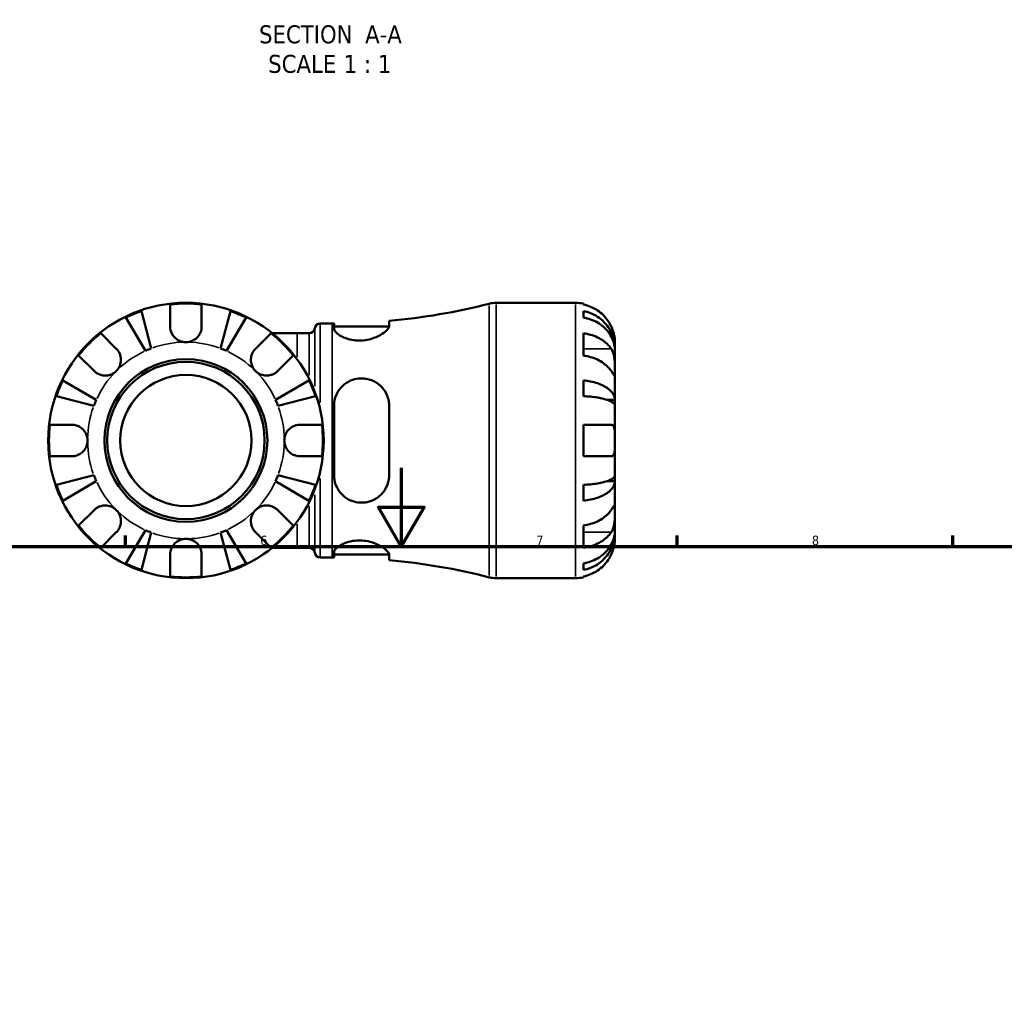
# Model space of a CAD drawing. Header units: millimetres. Extents: x 0 to 903, y 0 to 963.
# Tile 6 of 10: x 324 to 574, y 461 to 708. Entities that reach past the tile are written whole.
import ezdxf

# ---------------------------------------------------------------- set-up
doc = ezdxf.new("R2010")
doc.units = ezdxf.units.MM
for name, color, linetype, lineweight in [('Border (ANSI)', 7, 'Continuous', 70), ('Symbol (ANSI)', 7, 'Continuous', 25), ('Visible (ANSI)', 7, 'Continuous', 50), ('Visible Narrow (ANSI)', 7, 'Continuous', 35)]:
    doc.layers.add(name, color=color, linetype=linetype, lineweight=lineweight)
doc.styles.add('Label Text (ANSI)', font='tahoma.ttf')
doc.styles.add('Note Text (ANSI)', font='tahoma.ttf')

# ---------------------------------------------------------------- blocks, each defined once
blk = doc.blocks.new('Borders Default Border')
at = {"layer": 'Border (ANSI)'}
for p, q in [((350.42, 574), (350.42, 576.8)), ((490.58, 574), (490.58, 576.8)), ((560.67, 574), (560.67, 576.8))]:
    blk.add_line(p, q, dxfattribs=at)
at = {"layer": 'Border (ANSI)', "flags": 128}
for points in [[(420.5, 594), (420.5, 574), (414.73, 584), (426.27, 584), (420.5, 574)], [(20, 20), (20, 574), (821, 574), (821, 20), (20, 20)]]:
    blk.add_lwpolyline(points, dxfattribs=at)
at = {"layer": 'Border (ANSI)', "color": 5, "true_color": 0x0000ff, "char_height": 2.4, "attachment_point": 7, "style": 'Note Text (ANSI)'}
for s, insert in [('6', (384.69, 574.35)), ('7', (454.8, 574.4)), ('8', (524.84, 574.35))]:
    blk.add_mtext(s, dxfattribs=dict(at, insert=insert))

msp = doc.modelspace()

# ---------------------------------------------------------------- linework, layer by layer
at = {"layer": 'Visible (ANSI)'}
for p, q in [((361.78, 629.99), (361.78, 635.55)), ((369.78, 635.55), (369.78, 629.99)), ((444.59, 635.99), (464.78, 635.99)), ((466.78, 635.78), (466.78, 635.55)), ((354.49, 633.9), (356.96, 624.38)), ((374.6, 624.38), (377.07, 633.9)), ((466.78, 633.9), (466.78, 632.24)), ((355.48, 623.76), (350.49, 632.24)), ((381.08, 632.24), (376.08, 623.76)), ((399.91, 630.74), (402.95, 630.74)), ((403.41, 630.74), (403.41, 629.4)), ((417.41, 630.09), (417.41, 631.39)), ((344.17, 628.26), (348.1, 624.32)), ((383.46, 624.32), (387.4, 628.26)), ((394.07, 628.29), (387.68, 628.29)), ((394.07, 628.29), (397.13, 628.29)), ((403.41, 629.94), (417.39, 629.94)), ((466.78, 628.26), (466.78, 622.6)), ((474.78, 624.38), (474.78, 625.99)), ((474.78, 624.38), (474.76, 624.38)), ((474.78, 623.76), (474.78, 624.38)), ((474.78, 618.66), (474.78, 623.76)), ((342.45, 618.66), (338.51, 622.6)), ((393.05, 622.6), (389.12, 618.66)), ((474.78, 611.29), (474.78, 618.66)), ((334.52, 616.28), (343, 611.29)), ((388.56, 611.29), (397.04, 616.28)), ((466.78, 616.28), (466.78, 612.27)), ((342.39, 609.81), (332.86, 612.27)), ((398.7, 612.27), (389.17, 609.81)), ((474.78, 611.29), (472.87, 611.29)), ((474.78, 609.81), (474.78, 611.29)), ((403.41, 609.79), (403.41, 592.19)), ((417.41, 592.19), (417.41, 609.79)), ((474.78, 600.99), (474.78, 609.81)), ((331.21, 604.99), (336.78, 604.99)), ((394.78, 604.99), (400.35, 604.99)), ((466.78, 604.99), (466.78, 596.99)), ((466.78, 604.99), (473.82, 604.99)), ((474.78, 592.16), (474.78, 600.99)), ((336.78, 596.99), (331.21, 596.99)), ((400.35, 596.99), (394.78, 596.99)), ((473.82, 596.99), (466.78, 596.99)), ((332.86, 589.7), (342.39, 592.16)), ((343, 590.68), (334.52, 585.69)), ((397.04, 585.69), (388.56, 590.68)), ((389.17, 592.16), (398.7, 589.7)), ((474.78, 590.68), (472.87, 590.68)), ((474.78, 590.68), (474.78, 592.16)), ((474.78, 583.31), (474.78, 590.68)), ((466.78, 589.7), (466.78, 585.69)), ((338.51, 579.37), (342.45, 583.31)), ((389.12, 583.31), (393.05, 579.37)), ((474.78, 578.21), (474.78, 583.31)), ((350.49, 569.73), (355.48, 578.21)), ((376.08, 578.21), (381.08, 569.73)), ((466.78, 579.37), (466.78, 573.71)), ((474.78, 577.59), (474.78, 578.21)), ((348.1, 577.65), (344.17, 573.71)), ((356.96, 577.59), (354.49, 568.07)), ((377.07, 568.07), (374.6, 577.59)), ((387.4, 573.71), (383.46, 577.65)), ((474.78, 577.59), (474.76, 577.59)), ((474.78, 575.99), (474.78, 577.59)), ((387.68, 573.69), (394.07, 573.69)), ((394.07, 573.69), (397.13, 573.69)), ((361.78, 566.42), (361.78, 571.99)), ((369.78, 571.99), (369.78, 566.42)), ((399.91, 571.24), (402.95, 571.24)), ((403.41, 572.57), (403.41, 571.23)), ((403.41, 572.04), (417.39, 572.04)), ((417.41, 570.58), (417.41, 571.89)), ((466.78, 569.73), (466.78, 568.07)), ((444.59, 565.99), (464.78, 565.99)), ((466.78, 566.42), (466.78, 566.19))]:
    msp.add_line(p, q, dxfattribs=at)
for radius in [35, 20.7, 20, 16.67]:
    msp.add_circle((365.78, 600.99), radius, dxfattribs=at)
for centre, radius, start, end in [((365.78, 600.99), 34.8, 83.3993, 96.6007), ((402.95, 791.55), 160.81, 275.1589, 284.3696), ((444.59, 628.99), 7, 90, 104.3696), ((464.78, 625.99), 10, 78.463, 90), ((365.78, 600.99), 34.8, 108.9259, 116.0741), ((365.78, 600.99), 34.8, 63.9259, 71.0741), ((399.91, 629.34), 1.4, 90, 172.8192), ((402.95, 791.55), 160.81, 270, 270.1639), ((365.78, 600.99), 34.8, 128.3993, 141.6007), ((365.78, 600.99), 34.8, 38.3993, 51.6007), ((397.13, 629.69), 1.4, 270, 352.8192), ((365.78, 600.99), 25, 110.6662, 114.3338), ((365.78, 600.99), 25, 65.6662, 69.3338), ((365.78, 600.99), 34.8, 153.9259, 161.0741), ((365.78, 600.99), 34.8, 18.9259, 26.0741), ((365.78, 600.99), 25, 155.6662, 159.3338), ((365.78, 600.99), 25, 20.6662, 24.3338), ((365.78, 600.99), 34.8, 173.3993, 186.6007), ((365.78, 600.99), 34.8, 353.3993, 6.6007), ((365.78, 600.99), 25, 200.6662, 204.3338), ((365.78, 600.99), 25, 335.6662, 339.3338), ((365.78, 600.99), 34.8, 198.9259, 206.0741), ((365.78, 600.99), 34.8, 333.9259, 341.0741), ((365.78, 600.99), 34.8, 218.3993, 231.6007), ((365.78, 600.99), 25, 245.6662, 249.3338), ((365.78, 600.99), 25, 290.6662, 294.3338), ((365.78, 600.99), 34.8, 308.3993, 321.6007), ((397.13, 572.29), 1.4, 7.1808, 90), ((399.91, 572.64), 1.4, 187.1808, 270), ((402.95, 410.42), 160.81, 89.8361, 90), ((402.95, 410.42), 160.81, 75.6304, 84.8411), ((365.78, 600.99), 34.8, 243.9259, 251.0741), ((365.78, 600.99), 34.8, 288.9259, 296.0741), ((365.78, 600.99), 34.8, 263.3993, 276.6007), ((444.59, 572.99), 7, 255.6304, 270), ((464.78, 575.99), 10, 270, 281.537)]:
    msp.add_arc(centre, radius, start, end, dxfattribs=at)
for points, knots in [([(473.82, 629.99), (473.62, 630.42), (473.37, 630.87), (472.71, 631.85), (472.28, 632.38), (471.4, 633.26), (470.88, 633.69), (469.77, 634.44), (469.17, 634.76), (468.04, 635.22), (467.42, 635.42), (466.78, 635.55)], [4.9026438, 4.9026438, 4.9026438, 4.9026438, 5.0422451, 5.0422451, 5.2285491, 5.2285491, 5.4138041, 5.4138041, 5.599059, 5.599059, 5.7785999, 5.7785999, 5.7785999, 5.7785999]), ([(466.78, 633.9), (467.42, 633.77), (468.05, 633.58), (469.17, 633.13), (469.77, 632.83), (470.89, 632.1), (471.41, 631.68), (472.28, 630.83), (472.72, 630.33), (473.47, 629.24), (473.78, 628.66), (474.25, 627.55), (474.46, 626.92), (474.72, 625.63), (474.78, 624.98), (474.78, 624.38)], [0.189718, 0.189718, 0.189718, 0.189718, 0.369803, 0.369803, 0.554984, 0.554984, 0.740165, 0.740165, 0.925816, 0.925816, 1.111467, 1.111467, 1.297825, 1.297825, 1.484183, 1.484183, 1.484183, 1.484183]), ([(474.78, 623.76), (474.78, 624.3), (474.72, 624.88), (474.46, 626.03), (474.25, 626.59), (473.78, 627.58), (473.47, 628.1), (472.72, 629.06), (472.28, 629.51), (471.41, 630.27), (470.89, 630.64), (469.77, 631.29), (469.17, 631.56), (468.05, 631.96), (467.42, 632.13), (466.78, 632.24)], [4.459382, 4.459382, 4.459382, 4.459382, 4.64574, 4.64574, 4.832098, 4.832098, 5.017749, 5.017749, 5.2034, 5.2034, 5.388581, 5.388581, 5.573762, 5.573762, 5.753847, 5.753847, 5.753847, 5.753847]), ([(365.78, 625.99), (365.44, 625.99), (365.11, 626.03), (364.42, 626.21), (364.08, 626.35), (363.31, 626.79), (362.92, 627.14), (362.4, 627.81), (362.23, 628.11), (362, 628.65), (361.93, 628.88), (361.82, 629.37), (361.79, 629.62), (361.78, 629.9), (361.78, 629.94), (361.78, 629.99)], [-2.7780414, -2.7780414, -2.7780414, -2.7780414, -2.6767215, -2.6767215, -2.5655813, -2.5655813, -2.4096011, -2.4096011, -2.3051939, -2.3051939, -2.2261755, -2.2261755, -2.1445049, -2.1445049, -2.1308178, -2.1308178, -2.1308178, -2.1308178]), ([(369.78, 629.99), (369.78, 629.84), (369.77, 629.69), (369.73, 629.31), (369.68, 629.07), (369.54, 628.58), (369.43, 628.33), (369.11, 627.73), (368.86, 627.4), (368.21, 626.76), (367.78, 626.49), (366.83, 626.09), (366.31, 625.99), (365.78, 625.99)], [-0.6400853, -0.6400853, -0.6400853, -0.6400853, -0.5922218, -0.5922218, -0.5159504, -0.5159504, -0.4323561, -0.4323561, -0.3086303, -0.3086303, -0.1584496, -0.1584496, 0, 0, 0, 0]), ([(417.41, 630.09), (417.41, 629.97), (417.38, 629.85), (417.18, 629.4), (416.87, 629.03), (415.95, 628.26), (415.34, 627.86), (413.94, 627.18), (413.18, 626.89), (411.72, 626.53), (411.06, 626.43), (409.75, 626.36), (409.12, 626.39), (407.76, 626.57), (407.07, 626.74), (405.67, 627.24), (405.02, 627.59), (404.01, 628.31), (403.66, 628.69), (403.44, 629.16), (403.41, 629.29), (403.41, 629.4)], [-2.478817, -2.478817, -2.478817, -2.478817, -2.362469, -2.362469, -2.075259, -2.075259, -1.778881, -1.778881, -1.511061, -1.511061, -1.308502, -1.308502, -1.115672, -1.115672, -0.880548, -0.880548, -0.585404, -0.585404, -0.278626, -0.278626, -0.157819, -0.157819, -0.157819, -0.157819]), ([(466.78, 628.26), (467.42, 628.16), (468.04, 628.02), (469.17, 627.69), (469.77, 627.47), (470.88, 626.94), (471.4, 626.63), (472.28, 626.01), (472.71, 625.64), (473.37, 624.94), (473.62, 624.63), (473.82, 624.32)], [0.1897242, 0.1897242, 0.1897242, 0.1897242, 0.3692652, 0.3692652, 0.5545201, 0.5545201, 0.7397751, 0.7397751, 0.9260791, 0.9260791, 1.0656804, 1.0656804, 1.0656804, 1.0656804]), ([(474.78, 625.99), (474.78, 625.99), (474.78, 626.03), (474.78, 626.21), (474.77, 626.35), (474.74, 626.79), (474.71, 627.14), (474.58, 627.81), (474.51, 628.11), (474.35, 628.65), (474.27, 628.88), (474.09, 629.37), (473.99, 629.62), (473.86, 629.9), (473.84, 629.94), (473.82, 629.99)], [-2.7780414, -2.7780414, -2.7780414, -2.7780414, -2.6767215, -2.6767215, -2.5655813, -2.5655813, -2.4096011, -2.4096011, -2.3051939, -2.3051939, -2.2261755, -2.2261755, -2.1445049, -2.1445049, -2.1308178, -2.1308178, -2.1308178, -2.1308178]), ([(348.1, 624.32), (348.19, 624.23), (348.28, 624.14), (348.52, 623.84), (348.67, 623.63), (348.92, 623.16), (349.03, 622.9), (349.22, 622.24), (349.28, 621.84), (349.27, 620.93), (349.17, 620.44), (348.77, 619.48), (348.48, 619.04), (348.1, 618.66)], [-0.644345, -0.644345, -0.644345, -0.644345, -0.6030859, -0.6030859, -0.5200799, -0.5200799, -0.4327391, -0.4327391, -0.3100066, -0.3100066, -0.15869, -0.15869, 0, 0, 0, 0]), ([(383.46, 618.66), (383.25, 618.87), (383.06, 619.1), (382.74, 619.62), (382.6, 619.91), (382.36, 620.62), (382.29, 621.05), (382.29, 621.89), (382.35, 622.29), (382.55, 622.95), (382.66, 623.2), (382.92, 623.67), (383.07, 623.88), (383.31, 624.16), (383.38, 624.24), (383.46, 624.32)], [0, 0, 0, 0, 0.0888491, 0.0888491, 0.1837965, 0.1837965, 0.314197, 0.314197, 0.4378467, 0.4378467, 0.5241128, 0.5241128, 0.6076526, 0.6076526, 0.6434969, 0.6434969, 0.6434969, 0.6434969]), ([(473.82, 624.32), (473.88, 624.23), (473.94, 624.14), (474.1, 623.84), (474.19, 623.63), (474.37, 623.16), (474.45, 622.9), (474.6, 622.24), (474.66, 621.84), (474.75, 620.93), (474.77, 620.44), (474.78, 619.48), (474.78, 619.04), (474.78, 618.66)], [-0.644345, -0.644345, -0.644345, -0.644345, -0.6030859, -0.6030859, -0.5200799, -0.5200799, -0.4327391, -0.4327391, -0.3100066, -0.3100066, -0.15869, -0.15869, 0, 0, 0, 0]), ([(473.82, 618.66), (473.62, 618.97), (473.37, 619.29), (472.71, 619.98), (472.28, 620.36), (471.4, 620.98), (470.88, 621.28), (469.77, 621.81), (469.17, 622.04), (468.04, 622.37), (467.42, 622.51), (466.78, 622.6)], [4.9026438, 4.9026438, 4.9026438, 4.9026438, 5.0422451, 5.0422451, 5.2285491, 5.2285491, 5.4138041, 5.4138041, 5.599059, 5.599059, 5.7785999, 5.7785999, 5.7785999, 5.7785999]), ([(348.1, 618.66), (347.89, 618.45), (347.66, 618.27), (347.14, 617.94), (346.86, 617.8), (346.15, 617.56), (345.72, 617.49), (344.87, 617.49), (344.47, 617.55), (343.82, 617.75), (343.57, 617.86), (343.1, 618.13), (342.88, 618.28), (342.6, 618.51), (342.52, 618.59), (342.45, 618.66)], [0, 0, 0, 0, 0.0888491, 0.0888491, 0.1837965, 0.1837965, 0.314197, 0.314197, 0.4378467, 0.4378467, 0.5241128, 0.5241128, 0.6076526, 0.6076526, 0.6434969, 0.6434969, 0.6434969, 0.6434969]), ([(389.12, 618.66), (389.03, 618.57), (388.94, 618.49), (388.64, 618.25), (388.43, 618.1), (387.95, 617.84), (387.69, 617.74), (387.04, 617.54), (386.64, 617.49), (385.73, 617.5), (385.23, 617.6), (384.28, 617.99), (383.83, 618.29), (383.46, 618.66)], [-0.644345, -0.644345, -0.644345, -0.644345, -0.6030859, -0.6030859, -0.5200799, -0.5200799, -0.4327391, -0.4327391, -0.3100066, -0.3100066, -0.15869, -0.15869, 0, 0, 0, 0]), ([(474.78, 618.66), (474.78, 618.45), (474.78, 618.27), (474.78, 617.94), (474.78, 617.8), (474.76, 617.56), (474.74, 617.49), (474.65, 617.49), (474.59, 617.55), (474.43, 617.75), (474.36, 617.86), (474.18, 618.13), (474.08, 618.28), (473.92, 618.51), (473.87, 618.59), (473.82, 618.66)], [0, 0, 0, 0, 0.0888491, 0.0888491, 0.1837965, 0.1837965, 0.314197, 0.314197, 0.4378467, 0.4378467, 0.5241128, 0.5241128, 0.6076526, 0.6076526, 0.6434969, 0.6434969, 0.6434969, 0.6434969]), ([(403.41, 609.79), (403.41, 610.07), (403.42, 610.36), (403.57, 611.5), (403.82, 612.31), (404.67, 613.91), (405.3, 614.68), (406.7, 615.77), (407.41, 616.16), (408.79, 616.63), (409.42, 616.75), (410.73, 616.81), (411.38, 616.75), (412.8, 616.41), (413.55, 616.09), (415.05, 615.12), (415.75, 614.41), (416.78, 612.82), (417.13, 611.94), (417.37, 610.6), (417.41, 610.2), (417.41, 609.79)], [-2.460433, -2.460433, -2.460433, -2.460433, -2.369365, -2.369365, -2.098864, -2.098864, -1.785783, -1.785783, -1.538029, -1.538029, -1.342004, -1.342004, -1.144731, -1.144731, -0.892129, -0.892129, -0.572577, -0.572577, -0.270296, -0.270296, -0.140742, -0.140742, -0.140742, -0.140742]), ([(466.78, 616.28), (467.42, 616.21), (468.05, 616.11), (469.17, 615.88), (469.77, 615.72), (470.89, 615.34), (471.41, 615.12), (472.28, 614.67), (472.72, 614.41), (473.47, 613.84), (473.78, 613.53), (474.25, 612.95), (474.46, 612.62), (474.72, 611.95), (474.78, 611.6), (474.78, 611.29)], [0.189718, 0.189718, 0.189718, 0.189718, 0.369803, 0.369803, 0.554984, 0.554984, 0.740165, 0.740165, 0.925816, 0.925816, 1.111467, 1.111467, 1.297825, 1.297825, 1.484183, 1.484183, 1.484183, 1.484183]), ([(474.78, 609.81), (474.78, 609.96), (474.72, 610.13), (474.46, 610.47), (474.25, 610.63), (473.78, 610.92), (473.47, 611.07), (472.72, 611.35), (472.28, 611.48), (471.41, 611.7), (470.89, 611.81), (469.77, 611.99), (469.17, 612.07), (468.05, 612.19), (467.42, 612.24), (466.78, 612.27)], [4.459382, 4.459382, 4.459382, 4.459382, 4.64574, 4.64574, 4.832098, 4.832098, 5.017749, 5.017749, 5.2034, 5.2034, 5.388581, 5.388581, 5.573762, 5.573762, 5.753847, 5.753847, 5.753847, 5.753847]), ([(336.78, 604.99), (336.98, 604.99), (337.18, 604.97), (337.57, 604.91), (337.76, 604.87), (338.17, 604.74), (338.4, 604.65), (339, 604.34), (339.36, 604.08), (340.01, 603.4), (340.28, 602.98), (340.68, 602.04), (340.78, 601.51), (340.78, 600.99)], [-0.6479836, -0.6479836, -0.6479836, -0.6479836, -0.5812922, -0.5812922, -0.5195743, -0.5195743, -0.4431699, -0.4431699, -0.3085364, -0.3085364, -0.1588124, -0.1588124, 0, 0, 0, 0]), ([(390.78, 600.99), (390.78, 601.32), (390.82, 601.66), (391, 602.34), (391.14, 602.69), (391.59, 603.45), (391.94, 603.84), (392.61, 604.36), (392.9, 604.53), (393.44, 604.76), (393.68, 604.84), (394.17, 604.95), (394.41, 604.98), (394.7, 604.98), (394.74, 604.99), (394.78, 604.99)], [-2.7780414, -2.7780414, -2.7780414, -2.7780414, -2.6767215, -2.6767215, -2.5655813, -2.5655813, -2.4096011, -2.4096011, -2.3051939, -2.3051939, -2.2261755, -2.2261755, -2.1445049, -2.1445049, -2.1308178, -2.1308178, -2.1308178, -2.1308178]), ([(473.82, 604.99), (473.91, 604.99), (474, 604.97), (474.16, 604.91), (474.23, 604.87), (474.37, 604.74), (474.43, 604.65), (474.59, 604.34), (474.66, 604.08), (474.75, 603.4), (474.77, 602.98), (474.78, 602.04), (474.78, 601.51), (474.78, 600.99)], [-0.6479836, -0.6479836, -0.6479836, -0.6479836, -0.5812922, -0.5812922, -0.5195743, -0.5195743, -0.4431699, -0.4431699, -0.3085364, -0.3085364, -0.1588124, -0.1588124, 0, 0, 0, 0]), ([(340.78, 600.99), (340.78, 600.61), (340.73, 600.24), (340.51, 599.47), (340.32, 599.08), (339.85, 598.39), (339.57, 598.09), (338.97, 597.62), (338.67, 597.44), (338.15, 597.22), (337.95, 597.15), (337.56, 597.06), (337.37, 597.02), (337.05, 596.99), (336.91, 596.99), (336.78, 596.99)], [0, 0, 0, 0, 0.1127497, 0.1127497, 0.240462, 0.240462, 0.3630761, 0.3630761, 0.4698265, 0.4698265, 0.5368083, 0.5368083, 0.5973812, 0.5973812, 0.6407273, 0.6407273, 0.6407273, 0.6407273]), ([(394.78, 596.99), (394.63, 596.99), (394.49, 596.99), (394.1, 597.04), (393.86, 597.08), (393.37, 597.23), (393.12, 597.34), (392.52, 597.66), (392.2, 597.91), (391.56, 598.56), (391.28, 598.98), (390.89, 599.93), (390.78, 600.46), (390.78, 600.99)], [-0.6400853, -0.6400853, -0.6400853, -0.6400853, -0.5922218, -0.5922218, -0.5159504, -0.5159504, -0.4323561, -0.4323561, -0.3086303, -0.3086303, -0.1584496, -0.1584496, 0, 0, 0, 0]), ([(474.78, 600.99), (474.78, 600.61), (474.78, 600.24), (474.78, 599.47), (474.77, 599.08), (474.73, 598.39), (474.69, 598.09), (474.58, 597.62), (474.51, 597.44), (474.36, 597.22), (474.29, 597.15), (474.15, 597.06), (474.08, 597.02), (473.94, 596.99), (473.88, 596.99), (473.82, 596.99)], [0, 0, 0, 0, 0.1127497, 0.1127497, 0.240462, 0.240462, 0.3630761, 0.3630761, 0.4698265, 0.4698265, 0.5368083, 0.5368083, 0.5973812, 0.5973812, 0.6407273, 0.6407273, 0.6407273, 0.6407273]), ([(417.41, 592.19), (417.41, 591.82), (417.38, 591.45), (417.18, 590.2), (416.87, 589.35), (415.95, 587.82), (415.34, 587.14), (413.94, 586.09), (413.18, 585.7), (411.72, 585.28), (411.06, 585.18), (409.75, 585.19), (409.12, 585.28), (407.76, 585.66), (407.07, 585.99), (405.67, 586.94), (405.02, 587.62), (404.01, 589.19), (403.66, 590.09), (403.44, 591.42), (403.41, 591.8), (403.41, 592.19)], [-2.478817, -2.478817, -2.478817, -2.478817, -2.362469, -2.362469, -2.075259, -2.075259, -1.778881, -1.778881, -1.511061, -1.511061, -1.308502, -1.308502, -1.115672, -1.115672, -0.880548, -0.880548, -0.585404, -0.585404, -0.278626, -0.278626, -0.157819, -0.157819, -0.157819, -0.157819]), ([(466.78, 589.7), (467.42, 589.73), (468.05, 589.78), (469.17, 589.9), (469.77, 589.98), (470.89, 590.16), (471.41, 590.27), (472.28, 590.49), (472.72, 590.62), (473.47, 590.9), (473.78, 591.05), (474.25, 591.34), (474.46, 591.5), (474.72, 591.84), (474.78, 592.01), (474.78, 592.16)], [0.189718, 0.189718, 0.189718, 0.189718, 0.369803, 0.369803, 0.554984, 0.554984, 0.740165, 0.740165, 0.925816, 0.925816, 1.111467, 1.111467, 1.297825, 1.297825, 1.484183, 1.484183, 1.484183, 1.484183]), ([(474.78, 590.68), (474.78, 590.37), (474.72, 590.02), (474.46, 589.35), (474.25, 589.02), (473.78, 588.44), (473.47, 588.13), (472.72, 587.56), (472.28, 587.3), (471.41, 586.85), (470.89, 586.63), (469.77, 586.25), (469.17, 586.09), (468.05, 585.86), (467.42, 585.76), (466.78, 585.69)], [4.459382, 4.459382, 4.459382, 4.459382, 4.64574, 4.64574, 4.832098, 4.832098, 5.017749, 5.017749, 5.2034, 5.2034, 5.388581, 5.388581, 5.573762, 5.573762, 5.753847, 5.753847, 5.753847, 5.753847]), ([(342.45, 583.31), (342.53, 583.4), (342.63, 583.48), (342.92, 583.72), (343.14, 583.87), (343.61, 584.13), (343.87, 584.23), (344.53, 584.43), (344.93, 584.48), (345.83, 584.47), (346.33, 584.37), (347.29, 583.98), (347.73, 583.68), (348.1, 583.31)], [-0.644345, -0.644345, -0.644345, -0.644345, -0.6030859, -0.6030859, -0.5200799, -0.5200799, -0.4327391, -0.4327391, -0.3100066, -0.3100066, -0.15869, -0.15869, 0, 0, 0, 0]), ([(348.1, 583.31), (348.31, 583.1), (348.5, 582.87), (348.83, 582.35), (348.96, 582.06), (349.2, 581.35), (349.27, 580.92), (349.28, 580.08), (349.21, 579.68), (349.01, 579.02), (348.9, 578.77), (348.64, 578.3), (348.49, 578.09), (348.25, 577.81), (348.18, 577.73), (348.1, 577.65)], [0, 0, 0, 0, 0.0888491, 0.0888491, 0.1837965, 0.1837965, 0.314197, 0.314197, 0.4378467, 0.4378467, 0.5241128, 0.5241128, 0.6076526, 0.6076526, 0.6434969, 0.6434969, 0.6434969, 0.6434969]), ([(383.46, 577.65), (383.37, 577.74), (383.29, 577.83), (383.04, 578.13), (382.9, 578.34), (382.64, 578.81), (382.53, 579.07), (382.34, 579.73), (382.28, 580.13), (382.3, 581.04), (382.4, 581.53), (382.79, 582.49), (383.09, 582.93), (383.46, 583.31)], [-0.644345, -0.644345, -0.644345, -0.644345, -0.6030859, -0.6030859, -0.5200799, -0.5200799, -0.4327391, -0.4327391, -0.3100066, -0.3100066, -0.15869, -0.15869, 0, 0, 0, 0]), ([(383.46, 583.31), (383.67, 583.52), (383.9, 583.7), (384.42, 584.03), (384.7, 584.17), (385.42, 584.41), (385.85, 584.48), (386.69, 584.48), (387.09, 584.42), (387.74, 584.22), (388, 584.11), (388.47, 583.84), (388.68, 583.69), (388.96, 583.46), (389.04, 583.38), (389.12, 583.31)], [0, 0, 0, 0, 0.0888491, 0.0888491, 0.1837965, 0.1837965, 0.314197, 0.314197, 0.4378467, 0.4378467, 0.5241128, 0.5241128, 0.6076526, 0.6076526, 0.6434969, 0.6434969, 0.6434969, 0.6434969]), ([(466.78, 579.37), (467.42, 579.46), (468.04, 579.6), (469.17, 579.93), (469.77, 580.16), (470.88, 580.69), (471.4, 580.99), (472.28, 581.62), (472.71, 581.99), (473.37, 582.68), (473.62, 583), (473.82, 583.31)], [0.1897242, 0.1897242, 0.1897242, 0.1897242, 0.3692652, 0.3692652, 0.5545201, 0.5545201, 0.7397751, 0.7397751, 0.9260791, 0.9260791, 1.0656804, 1.0656804, 1.0656804, 1.0656804]), ([(473.82, 583.31), (473.88, 583.4), (473.94, 583.48), (474.1, 583.72), (474.19, 583.87), (474.37, 584.13), (474.45, 584.23), (474.6, 584.43), (474.66, 584.48), (474.75, 584.47), (474.77, 584.37), (474.78, 583.98), (474.78, 583.68), (474.78, 583.31)], [-0.644345, -0.644345, -0.644345, -0.644345, -0.6030859, -0.6030859, -0.5200799, -0.5200799, -0.4327391, -0.4327391, -0.3100066, -0.3100066, -0.15869, -0.15869, 0, 0, 0, 0]), ([(474.78, 583.31), (474.78, 583.1), (474.78, 582.87), (474.78, 582.35), (474.78, 582.06), (474.76, 581.35), (474.74, 580.92), (474.65, 580.08), (474.59, 579.68), (474.43, 579.02), (474.36, 578.77), (474.18, 578.3), (474.08, 578.09), (473.92, 577.81), (473.87, 577.73), (473.82, 577.65)], [0, 0, 0, 0, 0.0888491, 0.0888491, 0.1837965, 0.1837965, 0.314197, 0.314197, 0.4378467, 0.4378467, 0.5241128, 0.5241128, 0.6076526, 0.6076526, 0.6434969, 0.6434969, 0.6434969, 0.6434969]), ([(466.78, 569.73), (467.42, 569.84), (468.05, 570.01), (469.17, 570.41), (469.77, 570.69), (470.89, 571.33), (471.41, 571.7), (472.28, 572.46), (472.72, 572.91), (473.47, 573.88), (473.78, 574.39), (474.25, 575.38), (474.46, 575.94), (474.72, 577.09), (474.78, 577.67), (474.78, 578.21)], [0.189718, 0.189718, 0.189718, 0.189718, 0.369803, 0.369803, 0.554984, 0.554984, 0.740165, 0.740165, 0.925816, 0.925816, 1.111467, 1.111467, 1.297825, 1.297825, 1.484183, 1.484183, 1.484183, 1.484183]), ([(361.78, 571.99), (361.78, 572.13), (361.79, 572.28), (361.83, 572.67), (361.88, 572.9), (362.03, 573.39), (362.13, 573.64), (362.45, 574.24), (362.7, 574.57), (363.36, 575.21), (363.78, 575.48), (364.73, 575.88), (365.25, 575.99), (365.78, 575.99)], [-0.6400853, -0.6400853, -0.6400853, -0.6400853, -0.5922218, -0.5922218, -0.5159504, -0.5159504, -0.4323561, -0.4323561, -0.3086303, -0.3086303, -0.1584496, -0.1584496, 0, 0, 0, 0]), ([(365.78, 575.99), (366.12, 575.99), (366.46, 575.94), (367.14, 575.77), (367.48, 575.62), (368.25, 575.18), (368.64, 574.83), (369.16, 574.16), (369.33, 573.86), (369.56, 573.32), (369.63, 573.09), (369.74, 572.6), (369.77, 572.35), (369.78, 572.07), (369.78, 572.03), (369.78, 571.99)], [-2.7780414, -2.7780414, -2.7780414, -2.7780414, -2.6767215, -2.6767215, -2.5655813, -2.5655813, -2.4096011, -2.4096011, -2.3051939, -2.3051939, -2.2261755, -2.2261755, -2.1445049, -2.1445049, -2.1308178, -2.1308178, -2.1308178, -2.1308178]), ([(403.41, 572.57), (403.41, 572.66), (403.42, 572.75), (403.57, 573.14), (403.82, 573.46), (404.67, 574.17), (405.3, 574.55), (406.7, 575.12), (407.41, 575.33), (408.79, 575.55), (409.42, 575.6), (410.73, 575.57), (411.38, 575.49), (412.8, 575.2), (413.55, 574.95), (415.05, 574.29), (415.75, 573.85), (416.78, 573.03), (417.13, 572.63), (417.37, 572.15), (417.41, 572.01), (417.41, 571.89)], [-2.460433, -2.460433, -2.460433, -2.460433, -2.369365, -2.369365, -2.098864, -2.098864, -1.785783, -1.785783, -1.538029, -1.538029, -1.342004, -1.342004, -1.144731, -1.144731, -0.892129, -0.892129, -0.572577, -0.572577, -0.270296, -0.270296, -0.140742, -0.140742, -0.140742, -0.140742]), ([(473.82, 577.65), (473.62, 577.34), (473.37, 577.03), (472.71, 576.33), (472.28, 575.96), (471.4, 575.34), (470.88, 575.03), (469.77, 574.5), (469.17, 574.28), (468.04, 573.95), (467.42, 573.81), (466.78, 573.71)], [4.9026438, 4.9026438, 4.9026438, 4.9026438, 5.0422451, 5.0422451, 5.2285491, 5.2285491, 5.4138041, 5.4138041, 5.599059, 5.599059, 5.7785999, 5.7785999, 5.7785999, 5.7785999]), ([(474.78, 577.59), (474.78, 576.99), (474.72, 576.34), (474.46, 575.05), (474.25, 574.42), (473.78, 573.31), (473.47, 572.73), (472.72, 571.64), (472.28, 571.14), (471.41, 570.29), (470.89, 569.87), (469.77, 569.14), (469.17, 568.84), (468.05, 568.39), (467.42, 568.2), (466.78, 568.07)], [4.459382, 4.459382, 4.459382, 4.459382, 4.64574, 4.64574, 4.832098, 4.832098, 5.017749, 5.017749, 5.2034, 5.2034, 5.388581, 5.388581, 5.573762, 5.573762, 5.753847, 5.753847, 5.753847, 5.753847]), ([(473.82, 571.99), (473.89, 572.13), (473.96, 572.28), (474.12, 572.67), (474.21, 572.9), (474.37, 573.39), (474.45, 573.64), (474.6, 574.24), (474.66, 574.57), (474.75, 575.21), (474.77, 575.48), (474.78, 575.88), (474.78, 575.99), (474.78, 575.99)], [-0.6400853, -0.6400853, -0.6400853, -0.6400853, -0.5922218, -0.5922218, -0.5159504, -0.5159504, -0.4323561, -0.4323561, -0.3086303, -0.3086303, -0.1584496, -0.1584496, 0, 0, 0, 0]), ([(466.78, 566.42), (467.42, 566.55), (468.04, 566.75), (469.17, 567.21), (469.77, 567.53), (470.88, 568.28), (471.4, 568.71), (472.28, 569.59), (472.71, 570.12), (473.37, 571.1), (473.62, 571.55), (473.82, 571.99)], [0.1897242, 0.1897242, 0.1897242, 0.1897242, 0.3692652, 0.3692652, 0.5545201, 0.5545201, 0.7397751, 0.7397751, 0.9260791, 0.9260791, 1.0656804, 1.0656804, 1.0656804, 1.0656804])]:
    msp.add_open_spline(points, degree=3, knots=knots, dxfattribs=at)
at = {"layer": 'Visible Narrow (ANSI)'}
for p, q in [((444.59, 635.55), (444.59, 566.42)), ((464.78, 566.42), (464.78, 635.55)), ((442.86, 566.63), (442.86, 635.34)), ((399.91, 630.67), (399.91, 610.62)), ((394.07, 622.23), (394.07, 628.27)), ((397.13, 617.62), (397.13, 628.25)), ((398.52, 629.47), (398.52, 614.79)), ((402.95, 571.6), (402.95, 630.37)), ((473.47, 624.32), (467.13, 624.32)), ((399.91, 591.35), (399.91, 571.3)), ((398.52, 587.18), (398.52, 572.51)), ((397.13, 573.72), (397.13, 584.35)), ((394.07, 573.7), (394.07, 579.74)), ((473.47, 577.65), (467.13, 577.65))]:
    msp.add_line(p, q, dxfattribs=at)
for start, end in [(91.0333, 109.6329), (70.3671, 88.9667), (115.3671, 133.9667), (46.0333, 64.6329), (136.0333, 154.6329), (25.3671, 43.9667), (160.3671, 178.9667), (1.0333, 19.6329), (181.0333, 199.6329), (340.3671, 358.9667), (205.3671, 223.9667), (316.0333, 334.6329), (226.0333, 244.6329), (295.3671, 313.9667), (250.3671, 268.9667), (271.0333, 289.6329)]:
    msp.add_arc((365.78, 600.99), 25, start, end, dxfattribs=at)

# ---------------------------------------------------------------- block references
msp.add_blockref('Borders Default Border', (0, 0))

# ---------------------------------------------------------------- texts
at = {"layer": 'Symbol (ANSI)', "char_height": 4.572, "attachment_point": 7, "style": 'Label Text (ANSI)'}
for s, insert in [(' A-A', (409.59, 701.97)), ('SECTION', (384.36, 701.87)), ('SCALE', (386.68, 694.36)), (' 1 : 1', (404.15, 694.44))]:
    msp.add_mtext(s, dxfattribs=dict(at, insert=insert))

doc.saveas('drawing.dxf')
